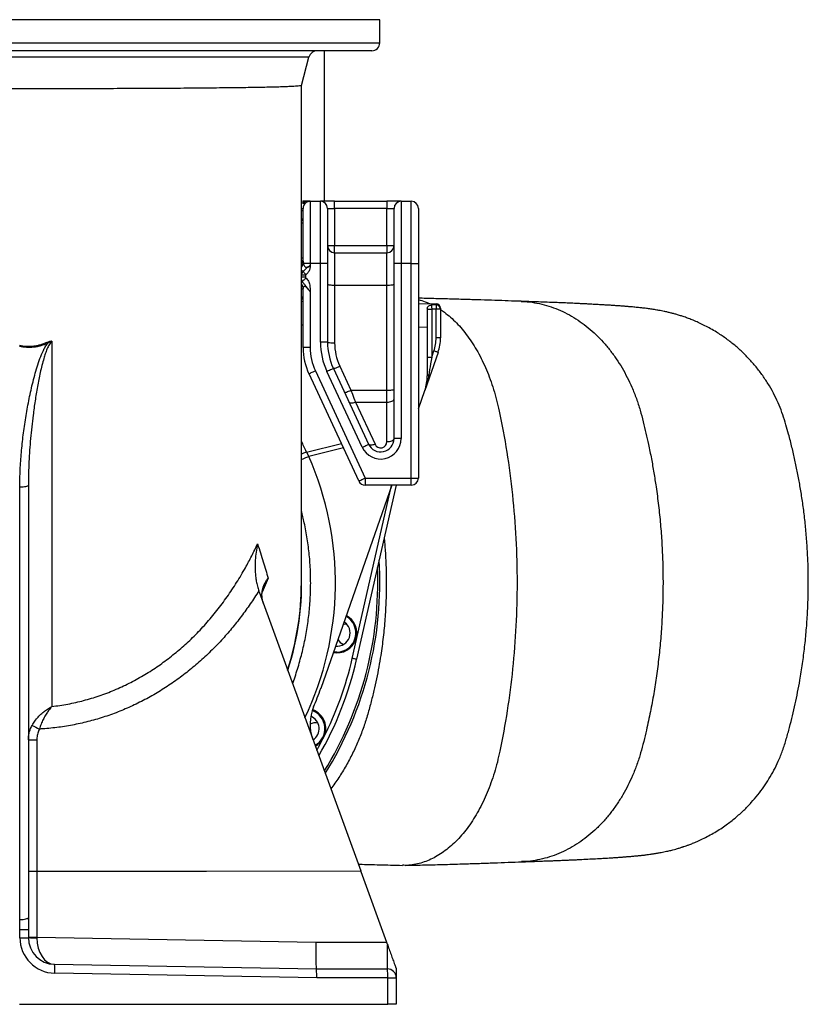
# Model space of a CAD drawing. Header units: millimetres. Extents: x 1284 to 2816, y 625 to 3302.
# Tile 2 of 4: x 1927 to 2816, y 625 to 1735. Entities that reach past the tile are written whole.
import ezdxf

# ---------------------------------------------------------------- set-up
doc = ezdxf.new("R2010")
doc.units = ezdxf.units.MM

msp = doc.modelspace()

# ---------------------------------------------------------------- linework, layer by layer
at = {"color": 1, "linetype": 'Continuous', "lineweight": 25}
for p, q in [((2333, 1734.9), (1520, 1734.9)), ((1520, 1708.9), (2333, 1708.9)), ((2253, 1692.5), (1600, 1692.5)), ((2244.5, 1521.9), (2246.5, 1521.9)), ((2244.5, 1519.8), (2246.5, 1519.8)), ((2246.4, 1451.5), (2244.5, 1452.3)), ((2246.5, 1390.5), (2244.5, 1390.5)), ((2386.5, 1388), (2376.5, 1388.2)), ((2250.2, 1247.5), (2289.6, 1257.3)), ((2291.9, 1252.3), (2252.9, 1242.6)), ((2301.9, 1014.9), (2346.2, 1209.6)), ((2207, 1105.4), (2200.3, 1089.7))]:
    msp.add_line(p, q, dxfattribs=at)
at = {"color": 7, "linetype": 'Continuous', "lineweight": 25}
for p, q in [((2333, 1708.9), (2333, 1734.9)), ((2324, 1699.9), (1529, 1699.9)), ((2270.5, 1530.2), (2270.5, 1699.9)), ((2244.5, 1660.7), (2253, 1692.5)), ((2244.5, 1099.9), (2244.5, 1660.7)), ((2244.5, 1530.8), (2248, 1529.9)), ((2254.5, 1530.2), (2246.5, 1530.2)), ((2246.5, 1462.8), (2246.5, 1522.1)), ((2254.5, 1530.2), (2254.5, 1460.2)), ((2254.5, 1530.2), (2266, 1530.2)), ((2266, 1460.2), (2266, 1530.2)), ((2282, 1530.2), (2266, 1530.2)), ((2274, 1522.2), (2274, 1460.2)), ((2274, 1522.2), (2282, 1522.2)), ((2282, 1522.2), (2282, 1530.2)), ((2282, 1530.2), (2341, 1530.2)), ((2282, 1522.2), (2282, 1480.2)), ((2341, 1522.2), (2282, 1522.2)), ((2341, 1530.2), (2341, 1522.2)), ((2357, 1530.2), (2341, 1530.2)), ((2341, 1522.2), (2349, 1522.2)), ((2341, 1480.2), (2341, 1522.2)), ((2349, 1460.2), (2349, 1522.2)), ((2357, 1530.2), (2357, 1460.2)), ((2357, 1530.2), (2368.5, 1530.2)), ((2368.5, 1460.2), (2368.5, 1530.2)), ((2376.5, 1522.2), (2376.5, 1460.2)), ((2274, 1480.2), (2282, 1480.2)), ((2282, 1472.2), (2282, 1480.2)), ((2282, 1480.2), (2341, 1480.2)), ((2341, 1480.2), (2341, 1472.2)), ((2341, 1480.2), (2349, 1480.2)), ((2282, 1472.2), (2282, 1435.7)), ((2282, 1472.2), (2341, 1472.2)), ((2341, 1435.7), (2341, 1472.2)), ((2246.5, 1462.8), (2246.8, 1460.2)), ((2254.5, 1460.2), (2246.8, 1460.2)), ((2254.5, 1460.2), (2254.5, 1457.8)), ((2266, 1460.2), (2254.5, 1460.2)), ((2266, 1371.3), (2266, 1460.2)), ((2274, 1460.2), (2266, 1460.2)), ((2274, 1460.2), (2274, 1371.3)), ((2349, 1262.6), (2349, 1460.2)), ((2357, 1460.2), (2349, 1460.2)), ((2357, 1460.2), (2357, 1262.6)), ((2368.5, 1460.2), (2357, 1460.2)), ((2368.5, 1460.2), (2376.5, 1460.2)), ((2368.5, 1218.2), (2368.5, 1460.2)), ((2376.5, 1460.2), (2376.5, 1218.2)), ((2249.2, 1446.7), (2244.5, 1446.7)), ((2249.2, 1444.6), (2244.5, 1444.6)), ((2249.2, 1446.7), (2249.2, 1444.6)), ((2282, 1435.7), (2282, 1370.6)), ((2282, 1435.7), (2341, 1435.7)), ((2341, 1317.3), (2341, 1435.7)), ((2246.5, 1365.2), (2246.5, 1431.9)), ((2254.5, 1428.1), (2254.5, 1365.2)), ((2244.5, 1417.4), (2246.5, 1417.3)), ((2376.5, 1415.1), (2396.6, 1414.7)), ((2401.5, 1409.7), (2401.5, 1408.6)), ((2386.5, 1409.4), (2386.5, 1388)), ((2386.5, 1408.7), (2391.5, 1408.7)), ((2391.5, 1408.7), (2391.5, 1354.4)), ((2396.5, 1376.3), (2396.5, 1408.6)), ((2401.5, 1408.6), (2396.5, 1408.6)), ((2401.5, 1408.6), (2401.5, 1376.3)), ((2386.5, 1388), (2386.5, 1333.4)), ((1963.1, 1372.5), (1963.1, 960.6)), ((2274, 1371.3), (2266, 1371.3)), ((2401.5, 1376.3), (2396.5, 1376.3)), ((2254.5, 1365.2), (2246.5, 1365.2)), ((2398.7, 1359.8), (2383.7, 1316.9)), ((2386.5, 1354.4), (2391.5, 1354.4)), ((2391.5, 1354.4), (2394, 1361.4)), ((2287.8, 1344.4), (2300.4, 1317.3)), ((2309.3, 1214.9), (2253.1, 1335.6)), ((2260.3, 1339), (2316.6, 1218.2)), ((2313.2, 1252.8), (2273.3, 1338.3)), ((2280.6, 1341.7), (2320.4, 1256.2)), ((2300.4, 1317.3), (2341, 1317.3)), ((2341, 1303.9), (2341, 1317.3)), ((2376.5, 1296.3), (2383.7, 1316.9)), ((2305.4, 1303.9), (2327.7, 1256.2)), ((2305.4, 1303.9), (2341, 1303.9)), ((2341, 1259.2), (2341, 1303.9)), ((2357, 1262.6), (2349, 1262.6)), ((2250.2, 1247.5), (2252.9, 1242.6)), ((1936.5, 1210.3), (1936.5, 722.7)), ((2346.4, 1210.2), (2266.3, 981.1)), ((2351.5, 1210.2), (2306.8, 1013.8)), ((2316.6, 1218.2), (2316.6, 1210.2)), ((2316.6, 1218.2), (2368.5, 1218.2)), ((2368.5, 1210.2), (2316.6, 1210.2)), ((2368.5, 1210.2), (2368.5, 1218.2)), ((2368.5, 1218.2), (2376.5, 1218.2)), ((1926.9, 720.4), (1926.9, 1208.1)), ((2196.9, 1089.8), (2196.5, 1090.9)), ((2196.9, 1089.8), (2311.4, 775.2)), ((1936.5, 774.9), (1946.2, 774.9)), ((1946.2, 774.9), (1946.2, 774.9)), ((1946.2, 774.9), (1946.2, 700.4)), ((2311.6, 774.6), (1946.2, 774.9)), ((2311.4, 775.2), (2311.6, 774.6)), ((2311.6, 774.6), (2340.6, 694.9)), ((1936.5, 722.7), (1936.5, 709.2)), ((1926.5, 720.4), (1926.9, 720.4)), ((1926.9, 709.2), (1926.5, 709.2)), ((1926.9, 709.2), (1936.5, 709.2)), ((1926.9, 700), (1926.9, 709.2)), ((1926.9, 700), (1936.5, 700)), ((1936.5, 709.2), (1936.5, 700)), ((1936.5, 700.4), (1946.2, 700.4)), ((1946.2, 700.4), (2260.7, 694.9)), ((2260.7, 694.9), (2340.6, 694.9)), ((1966, 670.1), (2261.5, 664.9)), ((2261.8, 654.9), (1966.2, 660.1)), ((2261.5, 664.9), (2341.5, 664.9)), ((2351.5, 664.9), (2351.5, 654.9)), ((2341.9, 654.9), (2261.8, 654.9)), ((2341.9, 624.9), (2341.9, 654.9)), ((2341.9, 654.9), (2351.5, 654.9)), ((2351.5, 654.9), (2351.5, 624.9)), ((1926.5, 624.9), (2341.9, 624.9)), ((2351.5, 624.9), (2341.9, 624.9))]:
    msp.add_line(p, q, dxfattribs=at)
at = {"color": 1, "linetype": 'Continuous', "lineweight": 25, "flags": 128}
for points in [[(2246.5, 1505.5), (2246.3, 1505.5), (2245.8, 1505.6), (2244.8, 1505.8), (2244.5, 1505.8)], [(2244.5, 1466.6), (2244.8, 1466.5), (2245.8, 1466.4), (2246.3, 1466.2), (2246.5, 1466.2)], [(2246.5, 1431.1), (2246.3, 1431.1), (2245.8, 1431.2), (2244.8, 1431.4), (2244.5, 1431.5)], [(2250.2, 1247.5), (2247, 1246.1), (2244.5, 1245.1)], [(2244.5, 1238.9), (2246.6, 1239.8), (2249.7, 1241.2), (2252.9, 1242.6)], [(2261.9, 911.2), (2263.9, 914.8), (2269.5, 925.5)]]:
    msp.add_lwpolyline(points, dxfattribs=at)
at = {"color": 7, "linetype": 'Continuous', "lineweight": 25, "flags": 128}
for points in [[(2249.6, 1443.9), (2249, 1443.2), (2248.3, 1442.5), (2247.7, 1441.9), (2247.2, 1441.2), (2246.6, 1440.7), (2246.2, 1440.1), (2245.8, 1439.7), (2245.4, 1439.3)], [(2249.5, 1447.3), (2249.1, 1447.9), (2248.7, 1448.5), (2248.2, 1449), (2247.8, 1449.6), (2247.4, 1450.1), (2247, 1450.6), (2246.7, 1451.1), (2246.4, 1451.5)], [(2274, 1436.4), (2274.2, 1436.3), (2274.6, 1436.2), (2275.4, 1436), (2276.3, 1435.9), (2277.6, 1435.9), (2278.9, 1435.8), (2280.4, 1435.7), (2282, 1435.7)], [(2341, 1435.7), (2342.6, 1435.7), (2344.1, 1435.8), (2345.4, 1435.9), (2346.7, 1435.9), (2347.7, 1436), (2348.4, 1436.2), (2348.8, 1436.3), (2349, 1436.4)], [(2396.6, 1413.4), (2396.6, 1413.1), (2396.6, 1412.7), (2396.6, 1412.2), (2396.6, 1411.6), (2396.5, 1410.9), (2396.5, 1410.2), (2396.5, 1409.4), (2396.5, 1408.6)], [(2274, 1371.3), (2274.2, 1371.1), (2274.6, 1371), (2275.4, 1370.9), (2276.3, 1370.8), (2277.6, 1370.7), (2278.9, 1370.6), (2280.4, 1370.6), (2282, 1370.6)], [(2391.5, 1354.4), (2390.9, 1350.7), (2390.3, 1347.1), (2389.7, 1343.7), (2389.2, 1340.4), (2388.7, 1337.3), (2388.2, 1334.5)], [(2398.7, 1359.8), (2398.6, 1359.8), (2398.3, 1359.9), (2397.9, 1360.1), (2397.3, 1360.3), (2396.6, 1360.5), (2395.8, 1360.8), (2394.9, 1361.1), (2394, 1361.4)], [(2280.6, 1341.7), (2280.7, 1341.6), (2281.2, 1341.7), (2281.9, 1341.9), (2282.8, 1342.2), (2283.9, 1342.6), (2285.1, 1343.2), (2286.4, 1343.7), (2287.8, 1344.4)], [(2260.3, 1339), (2258.9, 1338.3), (2257.5, 1337.7), (2256.3, 1337.1), (2255.2, 1336.6), (2254.3, 1336.1), (2253.6, 1335.8), (2253.2, 1335.6), (2253.1, 1335.6)], [(2280.6, 1341.7), (2280.4, 1341.6), (2280, 1341.4), (2279.3, 1341.1), (2278.4, 1340.7), (2277.3, 1340.2), (2276.1, 1339.6), (2274.7, 1339), (2273.3, 1338.3)], [(2386.5, 1333.4), (2386.5, 1333.5), (2386.6, 1333.7), (2386.8, 1333.9), (2387, 1334), (2387.2, 1334.2), (2387.5, 1334.3), (2387.9, 1334.4), (2388.2, 1334.5)], [(2293.2, 1314.6), (2293.4, 1314.5), (2293.8, 1314.6), (2294.5, 1314.8), (2295.4, 1315.1), (2296.5, 1315.6), (2297.7, 1316.1), (2299.1, 1316.6), (2300.4, 1317.3)], [(2300.4, 1317.3), (2302.2, 1312.7), (2303.8, 1308.2), (2305.4, 1303.9)], [(2341, 1317.3), (2342.6, 1317.3), (2344.1, 1317.3), (2345.4, 1317.4), (2346.7, 1317.5), (2347.7, 1317.6), (2348.4, 1317.7), (2348.8, 1317.8), (2349, 1318)], [(2298.2, 1303.9), (2298.5, 1303.4), (2299.1, 1303.1), (2299.8, 1302.9), (2300.7, 1302.8), (2301.8, 1302.9), (2302.9, 1303.1), (2304.2, 1303.4), (2305.4, 1303.9)], [(2341, 1303.9), (2342.6, 1303.9), (2344.1, 1304.1), (2345.4, 1304.4), (2346.7, 1304.8), (2347.7, 1305.4), (2348.4, 1305.9), (2348.8, 1306.6), (2349, 1307.2)], [(2313.2, 1252.8), (2314.6, 1253.5), (2315.9, 1254.1), (2317.2, 1254.7), (2318.3, 1255.2), (2319.2, 1255.7), (2319.9, 1256), (2320.3, 1256.2), (2320.4, 1256.2)], [(2327.7, 1256.2), (2326.4, 1255.8), (2325.1, 1255.5), (2324, 1255.3), (2322.9, 1255.2), (2322, 1255.3), (2321.3, 1255.5), (2320.7, 1255.8), (2320.4, 1256.2)], [(2341, 1259.2), (2342.6, 1259.2), (2344.1, 1259.4), (2345.4, 1259.8), (2346.7, 1260.2), (2347.7, 1260.7), (2348.4, 1261.3), (2348.8, 1261.9), (2349, 1262.6)], [(1926.9, 1208.1), (1928.8, 1208.1), (1930.6, 1208.3), (1932.2, 1208.5), (1933.7, 1208.8), (1934.9, 1209.1), (1935.8, 1209.5), (1936.3, 1209.9), (1936.5, 1210.3)], [(2309.3, 1214.9), (2309.5, 1214.9), (2309.9, 1215.1), (2310.6, 1215.4), (2311.5, 1215.9), (2312.6, 1216.4), (2313.8, 1217), (2315.2, 1217.6), (2316.6, 1218.2)], [(2284.5, 1022), (2281.8, 1022.2), (2280.8, 1022.4)], [(2306.8, 1013.8), (2306.7, 1013.8), (2306.4, 1013.8), (2306, 1013.9), (2305.4, 1014.1), (2304.6, 1014.2), (2303.8, 1014.4), (2302.9, 1014.6), (2301.9, 1014.9)], [(1936.5, 922.9), (1936.7, 922.9), (1937.2, 922.9), (1938.1, 922.9), (1939.3, 922.9), (1940.7, 922.9), (1942.4, 922.9), (1944.2, 922.9), (1946.1, 922.9)], [(1946.1, 922.9), (1946.1, 902.9), (1946.1, 822.9), (1946.2, 774.9)], [(1936.5, 774.9), (1936.7, 774.9), (1937.2, 774.9), (1938.1, 774.9), (1939.3, 774.9), (1940.8, 774.9), (1942.4, 774.9), (1944.3, 774.9), (1946.2, 774.9)], [(1946.2, 774.9), (2037.5, 775), (2137.5, 775.1), (2311.4, 775.2)], [(1926.9, 720.4), (1928.8, 720.5), (1930.6, 720.6), (1932.2, 720.8), (1933.7, 721.1), (1934.9, 721.5), (1935.8, 721.8), (1936.3, 722.3), (1936.5, 722.7)], [(2340.6, 694.9), (2341, 693.7), (2341.4, 692.6), (2341.9, 691.4)]]:
    msp.add_lwpolyline(points, dxfattribs=at)
at = {"color": 7, "linetype": 'Continuous', "lineweight": 25}
for centre, radius, start, end in [((2262.7, 1689.9), 10, 90, 165), ((2324, 1708.9), 9, 270, 0), ((2247.5, 1531.8), 3.87, 242.8082, 302.4053), ((2250, 1537.6), 8, 255.3791, 286.3312), ((2254.5, 1522.2), 8, 90, 128.2171), ((2266, 1522.2), 8, 0, 90), ((2357, 1522.2), 8, 90, 180), ((2368.5, 1522.2), 8, 0, 90), ((2238.5, 1505.5), 8, 0, 41.4096), ((2282, 1480.2), 8, 180, 270), ((2341, 1480.2), 8, 270, 0), ((2238.5, 1466.2), 8, 318.5904, 0), ((2238.5, 1431.1), 8, 0, 41.4096), ((2396.5, 1409.7), 5, 0, 89), ((2396.6, 1408.5), 4.89, 1.3113, 90.2453), ((1830.9, 1310.3), 140.6, 25.1322, 25.7279), ((2344, 1371.3), 78, 180, 205), ((2344, 1371.3), 70, 180, 205), ((2344, 1370.6), 62, 180, 205), ((2351.5, 1376.3), 45, 340.7342, 0), ((2351.5, 1376.3), 50, 340.7342, 0), ((2316.5, 1365.2), 70, 180, 205), ((2316.5, 1365.2), 62, 180, 205), ((2336.5, 1333.4), 50, 340.7342, 0), ((2334, 1262.6), 23, 205, 0), ((2334, 1262.6), 15, 205, 0), ((2334, 1259.2), 7, 205, 0), ((2316.6, 1218.2), 8, 205, 270), ((2368.5, 1218.2), 8, 270, 0), ((1926.5, 1100.2), 406.5, 328.0362, 3.5666), ((1926.5, 1100.2), 404.2, 328.2938, 2.4083), ((1926.5, 1099.9), 318, 342.0009, 0), ((2284.5, 1043.5), 22.5, 259.4788, 61.9896), ((2284.5, 1043.5), 15, 263.9162, 57.5522), ((2284.5, 1043.5), 21.5, 270, 61.5794), ((2296.4, 1041.7), 12, 93.6356, 115.0758), ((2296.4, 1041.7), 12, 206.3926, 248.3644), ((1926.5, 1100.2), 390, 329.9581, 347.186), ((1926.5, 1100.2), 385, 333, 347.186), ((1926.5, 1099.9), 360, 337.1509, 340.7342), ((2304.3, 940.7), 50, 157.1509, 200), ((2249.5, 935.7), 21.5, 298.6789, 70.3845), ((2249.5, 935.7), 22.5, 333, 70.442), ((2249.5, 935.7), 15, 302.491, 67.9355), ((2047, 1139.6), 226.7, 242.0236, 244.3479), ((2260.2, 930.2), 12, 75.6356, 119.1995), ((2249.5, 935.7), 22.5, 298.2904, 333), ((1966.9, 700), 40, 180, 269), ((1966.5, 700), 30, 180, 269), ((1943.8, 841.4), 141.5, 267.0462, 270.9538), ((1894.4, 663.8), 71.9, 357.0116, 4.9878), ((2270, 657.4), 71.9, 358.011, 5.9868), ((2341.5, 654.9), 10, 0, 90)]:
    msp.add_arc(centre, radius, start, end, dxfattribs=at)
at = {"color": 1, "linetype": 'Continuous', "lineweight": 25}
for centre, radius, start, end in [((2244.7, 1545.7), 23.7, 269.5562, 274.4037), ((2239.8, 1462.9), 6.67, 314.4371, 359.3211), ((2239.4, 1461.6), 7.54, 312.88, 349.5913), ((2238.9, 1431.9), 7.59, 0.1793, 42.5639), ((1926.5, 1099.9), 318.3, 341.9225, 2.6512)]:
    msp.add_arc(centre, radius, start, end, dxfattribs=at)
at = {"color": 7, "linetype": 'Continuous', "lineweight": 25}
for centre, major_axis, ratio, start_param, end_param in [((2250.7, 1446.5), (2.02, 7.74), 0.768128, 1.082675, 1.741829), ((2250.7, 1446.5), (1.46, -0.38), 0.662095, 2.653471, 3.312626), ((2250.7, 1444.4), (-1.46, 0.38), 0.662095, 0.171033, 0.898588), ((1329.4, 1403.3), (3602.3, -62.9), 0.008327, 1.270183, 1.27169), ((2396.5, 1384.7), (0.1, 30), 0.001156, 5.982555, 6.283168), ((1329.4, 1403.3), (3602.2, -62.9), 0.006939, 1.270183, 1.271636), ((1926.5, 709.2), (0, 50), 0.00698, 4.712561, 4.939315), ((1966.5, 700), (0.5, 30), 0.678298, 1.58825, 3.141593), ((1946.5, 700.4), (0.2, 30), 0.01163, 1.57127, 1.588114), ((2261.8, 694.9), (0.3, 30), 0.034897, 1.571101, 3.141288), ((2341.5, 694.9), (0, 30), 0.011633, 3.141593, 4.596207), ((2261.4, 654.9), (0.09, 10), 0.034897, 4.712694, 6.282881)]:
    msp.add_ellipse(centre, major_axis=major_axis, ratio=ratio, start_param=start_param, end_param=end_param, dxfattribs=at)
at = {"color": 1, "linetype": 'Continuous', "lineweight": 25}
for centre, major_axis, ratio, start_param, end_param in [((2250.7, 1444.4), (2.02, 7.74), 0.768128, 2.059532, 2.469385), ((1927.1, 1106.7), (29.3, 351.3), 0.999601, 5.206436, 5.24501), ((1928.8, 1099.9), (354.1, 0), 0.999956, 5.83905, 6.697933)]:
    msp.add_ellipse(centre, major_axis=major_axis, ratio=ratio, start_param=start_param, end_param=end_param, dxfattribs=at)
at = {"color": 7, "linetype": 'Continuous', "lineweight": 25}
for points, knots in [([(2244.5, 1660.7), (2244.5, 1660.7), (2244.6, 1660.6), (2244, 1660.4), (2242.4, 1660.2), (2239.7, 1659.9), (2236.1, 1659.7), (2231.6, 1659.5), (2226, 1659.2), (2219.3, 1659), (2211.8, 1658.8), (2203.5, 1658.6), (2194.4, 1658.5), (2184.4, 1658.3), (2173.4, 1658.1), (2161.6, 1658), (2149.1, 1657.9), (2136, 1657.7), (2122.4, 1657.6), (2108.1, 1657.5), (2093, 1657.4), (2077.3, 1657.3), (2061.2, 1657.2), (2044.9, 1657.2), (2028.3, 1657.1), (2011.3, 1657.1), (1993.9, 1657), (1976, 1657), (1958.2, 1657), (1940.5, 1657), (1922.8, 1657), (1905.1, 1657), (1887.2, 1657), (1869.3, 1657), (1851.7, 1657), (1834.5, 1657.1), (1817.8, 1657.1), (1801.3, 1657.2), (1785, 1657.3), (1769, 1657.4), (1753.9, 1657.4), (1739.8, 1657.5), (1726.5, 1657.6), (1713.8, 1657.8), (1701.4, 1657.9), (1689.5, 1658), (1678.1, 1658.2), (1667.3, 1658.3), (1657.3, 1658.5), (1648.1, 1658.7), (1639.8, 1658.9), (1632.6, 1659.1), (1626.3, 1659.3), (1620.9, 1659.5), (1616.4, 1659.7), (1612.8, 1660), (1610.3, 1660.2), (1608.8, 1660.4), (1608.6, 1660.6), (1608.5, 1660.7)], [0, 0, 0, 0, 0.000854, 0.019113, 0.037356, 0.055076, 0.07281, 0.090529, 0.108765, 0.127016, 0.145251, 0.162954, 0.180671, 0.198374, 0.216592, 0.234825, 0.253043, 0.270729, 0.288428, 0.306113, 0.324313, 0.342528, 0.360728, 0.3784, 0.396085, 0.413757, 0.431943, 0.450143, 0.468329, 0.485993, 0.50367, 0.521334, 0.53951, 0.557702, 0.575879, 0.593541, 0.611216, 0.628878, 0.647052, 0.665242, 0.683416, 0.700087, 0.716759, 0.733615, 0.750472, 0.76816, 0.785861, 0.803548, 0.82175, 0.839966, 0.858168, 0.875855, 0.893556, 0.911243, 0.929444, 0.947659, 0.965859, 0.983562, 1, 1, 1, 1]), ([(2245.7, 1528.4), (2246.2, 1528.6), (2247.1, 1529.1), (2248, 1529.5), (2248.3, 1529.7), (2248.2, 1529.8), (2248, 1529.8), (2248, 1529.9)], [0, 0, 0, 0, 0.318957, 0.512084, 0.707247, 0.911752, 1, 1, 1, 1]), ([(2249.6, 1528.5), (2249, 1528), (2248, 1527.1), (2246.9, 1525), (2246.5, 1523.3), (2246.5, 1522.3), (2246.5, 1522.1)], [0, 0, 0, 0, 0.387143, 0.674828, 0.914721, 1, 1, 1, 1]), ([(2246.4, 1451.5), (2246.9, 1451.8), (2247.9, 1452.4), (2249.4, 1453.8), (2250.8, 1455.3), (2252.8, 1456.5), (2253.9, 1457.4), (2254.5, 1457.8), (2254.5, 1457.8)], [0, 0, 0, 0, 0.168188, 0.336764, 0.596036, 0.794088, 0.998003, 1, 1, 1, 1]), ([(2246.8, 1460.2), (2246.9, 1459.7), (2247.2, 1458.6), (2247.8, 1457.3), (2248.6, 1456.3), (2249.4, 1455.8), (2250.4, 1455.7), (2251.9, 1456.2), (2253.3, 1457.1), (2254.3, 1457.7), (2254.5, 1457.8)], [0, 0, 0, 0, 0.162955, 0.325419, 0.436079, 0.529279, 0.623215, 0.731336, 0.934227, 1, 1, 1, 1]), ([(2254.5, 1457.8), (2254.5, 1457.8), (2254.5, 1457.4), (2254.4, 1456.7), (2254.3, 1455.4), (2254, 1453.7), (2253.3, 1451.8), (2252, 1449.5), (2250.5, 1448.2), (2249.5, 1447.3)], [0, 0, 0, 0, 0.002031, 0.088027, 0.174008, 0.344425, 0.508845, 0.67332, 1, 1, 1, 1]), ([(2249.6, 1443.9), (2250.1, 1443.3), (2251.2, 1442.2), (2252.5, 1440.3), (2253.5, 1438.1), (2254.1, 1435.3), (2254.3, 1432), (2254.4, 1429.4), (2254.5, 1428.1), (2254.5, 1428.1)], [0, 0, 0, 0, 0.136966, 0.273901, 0.410989, 0.548143, 0.772971, 0.998562, 1, 1, 1, 1]), ([(2254.5, 1428.1), (2254.5, 1428.1), (2254.3, 1428.4), (2254, 1428.8), (2253.3, 1429.6), (2252.4, 1430.9), (2251.1, 1432.7), (2249.4, 1434.6), (2247.9, 1437), (2246.3, 1438.5), (2245.4, 1439.3)], [0, 0, 0, 0, 0.0016007, 0.0554065, 0.1091253, 0.2160262, 0.3802972, 0.5484429, 0.7657944, 1, 1, 1, 1]), ([(2254.5, 1428.1), (2253.8, 1429), (2252.5, 1430.6), (2250.9, 1432.7), (2249.6, 1433.9), (2248.7, 1434.3), (2247.9, 1434.4), (2247.1, 1433.8), (2246.6, 1432.8), (2246.5, 1432.1), (2246.5, 1431.9)], [0, 0, 0, 0, 0.205806, 0.410539, 0.50293, 0.574558, 0.646609, 0.735619, 0.904707, 1, 1, 1, 1]), ([(2492.5, 1417.4), (2487.7, 1417.5), (2478.1, 1417.9), (2462.9, 1418.4), (2447.2, 1418.9), (2430.8, 1419.4), (2413.8, 1419.9), (2396.3, 1420.4), (2383.8, 1420.7), (2377.2, 1420.9), (2376.5, 1420.9)], [0, 0, 0, 0, 0.140712, 0.281457, 0.422275, 0.56321, 0.704301, 0.845566, 0.983157, 1, 1, 1, 1]), ([(2376.5, 1419.3), (2379, 1418.6), (2383.3, 1417.5), (2387.4, 1415.6), (2389.1, 1414.8)], [0, 0, 0, 0, 0.594737, 1, 1, 1, 1]), ([(2386.5, 1409.4), (2386.6, 1409.9), (2386.7, 1410.7), (2387.5, 1411.6), (2388.5, 1412.3), (2389.8, 1413), (2390.9, 1413.3), (2391.4, 1413.5), (2391.4, 1413.5)], [0, 0, 0, 0, 0.2314556, 0.4006374, 0.5701278, 0.7841438, 0.9985802, 1, 1, 1, 1]), ([(2391.4, 1413.5), (2391.4, 1413.3), (2391.4, 1413), (2391.4, 1411.9), (2391.5, 1410.4), (2391.5, 1409.3), (2391.5, 1408.7)], [0, 0, 0, 0, 0.20424, 0.469434, 0.734709, 1, 1, 1, 1]), ([(2492.9, 785.5), (2495.8, 785.6), (2501.5, 785.8), (2509.3, 786.1), (2516.4, 786.4), (2522.6, 786.6), (2528, 786.8), (2532.7, 787), (2536.6, 787.2), (2540, 787.3), (2543.4, 787.4), (2547.1, 787.6), (2551.5, 787.8), (2556.1, 788), (2562.4, 788.3), (2570, 788.7), (2576.8, 789.1), (2581.6, 789.3), (2584.8, 789.5), (2588.2, 789.7), (2591.2, 789.9), (2593.8, 790.1), (2595.9, 790.2), (2598, 790.3), (2600.3, 790.5), (2602.5, 790.6), (2604.7, 790.8), (2606.7, 790.9), (2608.3, 791.1), (2609.7, 791.2), (2610.9, 791.3), (2612.2, 791.4), (2613.6, 791.5), (2615.4, 791.6), (2617.4, 791.8), (2619.6, 792), (2621.6, 792.2), (2623.3, 792.4), (2624.9, 792.5), (2626.4, 792.7), (2627.9, 792.8), (2629.6, 793), (2631.5, 793.2), (2633.6, 793.5), (2636.1, 793.8), (2638.6, 794.2), (2640.8, 794.5), (2642.5, 794.7), (2644, 795), (2645.2, 795.2), (2646.4, 795.4), (2648.2, 795.7), (2650.6, 796.1), (2653.5, 796.7), (2656.4, 797.3), (2658.9, 797.9), (2661.3, 798.5), (2663.9, 799.1), (2667.1, 800), (2670.1, 800.9), (2672.5, 801.6), (2674, 802.1), (2675.1, 802.5), (2676.6, 803), (2678.7, 803.7), (2682, 804.9), (2686.2, 806.5), (2691.4, 808.7), (2697.5, 811.5), (2704.1, 814.8), (2710.9, 818.7), (2717.6, 822.8), (2725.4, 828.2), (2734.2, 835), (2743.6, 843.4), (2752, 852.1), (2759.5, 860.9), (2766.2, 869.9), (2772.2, 879.1), (2777.7, 888.7), (2782.9, 899.4), (2787.7, 911.1), (2791.7, 924), (2795.3, 937.1), (2798.6, 950.2), (2801.7, 963.5), (2804.4, 976.8), (2807.3, 992), (2810, 1008.9), (2812.4, 1027.8), (2814.3, 1046.8), (2815.6, 1066.2), (2816.3, 1085.6), (2816.5, 1105), (2816.1, 1123.9), (2815.1, 1142.4), (2813.7, 1160.3), (2811.8, 1177.5), (2809.6, 1193.7), (2807.1, 1209.2), (2804.4, 1223.9), (2801.4, 1238.4), (2798, 1252.9), (2794.6, 1266.2), (2791.1, 1278.4), (2787.8, 1289.5), (2783.5, 1300.5), (2778.5, 1311.4), (2772.6, 1322.1), (2765.9, 1332.4), (2758.6, 1342.4), (2750.5, 1351.7), (2741.9, 1360.5), (2732.7, 1368.6), (2723, 1376), (2714.1, 1381.9), (2706.3, 1386.5), (2699.9, 1389.9), (2693.9, 1392.9), (2688.1, 1395.4), (2682.7, 1397.6), (2677.7, 1399.4), (2673.2, 1400.9), (2669, 1402.2), (2665.1, 1403.3), (2661.3, 1404.3), (2657.5, 1405.2), (2653.9, 1406), (2650.6, 1406.7), (2647.9, 1407.2), (2645.3, 1407.6), (2642.7, 1408.1), (2640.1, 1408.5), (2637.5, 1408.8), (2634.9, 1409.2), (2632.4, 1409.5), (2629.9, 1409.8), (2627.4, 1410.1), (2624.9, 1410.4), (2622.2, 1410.6), (2619.5, 1410.9), (2616.7, 1411.1), (2614.3, 1411.3), (2612.2, 1411.5), (2610.5, 1411.6), (2608.8, 1411.8), (2607.1, 1411.9), (2605.1, 1412.1), (2602.9, 1412.2), (2600.6, 1412.4), (2598.2, 1412.5), (2595.7, 1412.7), (2593.2, 1412.9), (2590.8, 1413), (2588.4, 1413.2), (2586, 1413.3), (2583.4, 1413.5), (2580.8, 1413.6), (2578.1, 1413.8), (2575.3, 1413.9), (2572.1, 1414.1), (2568.5, 1414.3), (2564.3, 1414.5), (2559.4, 1414.7), (2553.9, 1415), (2547.6, 1415.3), (2540.6, 1415.6), (2532.8, 1415.9), (2524.1, 1416.2), (2514.4, 1416.6), (2503.8, 1417), (2496.2, 1417.2), (2492.3, 1417.4)], [0, 0, 0, 0, 0.009953, 0.019114, 0.027481, 0.035053, 0.041831, 0.047715, 0.052833, 0.057184, 0.06077, 0.066395, 0.0724, 0.078803, 0.085603, 0.09932, 0.112472, 0.117484, 0.122503, 0.128098, 0.134368, 0.137883, 0.14158, 0.145458, 0.149517, 0.153757, 0.158098, 0.162013, 0.165145, 0.167842, 0.170129, 0.172547, 0.175307, 0.178412, 0.183091, 0.187659, 0.191743, 0.195343, 0.19848, 0.201538, 0.204659, 0.207843, 0.211648, 0.21585, 0.220473, 0.225586, 0.228902, 0.231791, 0.234219, 0.236184, 0.237687, 0.240172, 0.243397, 0.247316, 0.250927, 0.253885, 0.25593, 0.258363, 0.261294, 0.264728, 0.26643, 0.267757, 0.26871, 0.269438, 0.271213, 0.273461, 0.276619, 0.280411, 0.284837, 0.289895, 0.295218, 0.300419, 0.305499, 0.314096, 0.322325, 0.330194, 0.337713, 0.344898, 0.351896, 0.359052, 0.366373, 0.374931, 0.383679, 0.392462, 0.401217, 0.409987, 0.41881, 0.42763, 0.43989, 0.45214, 0.464477, 0.477002, 0.489825, 0.502159, 0.514521, 0.526561, 0.538106, 0.54924, 0.560028, 0.569933, 0.579621, 0.589129, 0.598622, 0.608469, 0.615742, 0.623249, 0.630886, 0.638644, 0.646523, 0.654508, 0.662503, 0.670493, 0.678474, 0.686444, 0.694401, 0.702332, 0.707411, 0.712213, 0.716746, 0.721015, 0.725036, 0.728865, 0.732566, 0.736153, 0.739631, 0.743107, 0.747048, 0.751533, 0.755275, 0.758843, 0.762562, 0.766678, 0.771192, 0.775757, 0.779914, 0.784985, 0.789814, 0.794681, 0.7999, 0.805517, 0.811215, 0.816882, 0.822335, 0.826094, 0.829365, 0.832352, 0.83594, 0.839606, 0.843797, 0.848446, 0.852905, 0.857004, 0.861831, 0.866043, 0.869926, 0.874124, 0.878362, 0.88264, 0.886959, 0.891394, 0.896253, 0.901873, 0.908254, 0.915396, 0.923301, 0.931969, 0.9414, 0.951596, 0.962555, 0.974276, 0.986759, 1, 1, 1, 1]), ([(2492.5, 1417.2), (2493.9, 1417.2), (2498.9, 1417.2), (2507.6, 1416), (2518.4, 1413.7), (2529, 1410.3), (2539.3, 1406), (2549.4, 1400.8), (2559, 1394.6), (2568.2, 1387.7), (2577, 1379.9), (2585.2, 1371.4), (2592.8, 1362.3), (2599.9, 1352.6), (2606.4, 1342.4), (2612.2, 1331.7), (2617.6, 1320.2), (2622.5, 1307.9), (2626.8, 1294.8), (2630.1, 1281.7), (2633.3, 1268.8), (2636.4, 1255), (2639.4, 1240.1), (2642.2, 1224.2), (2645, 1206.6), (2647.5, 1187.3), (2649.7, 1166.1), (2651.3, 1144.9), (2652.2, 1123.4), (2652.6, 1101.8), (2652.3, 1080.1), (2651.4, 1058.6), (2650, 1037.4), (2647.9, 1016.2), (2645.2, 995.5), (2642.1, 975), (2638.3, 954.6), (2634.4, 936.6), (2630.7, 921.1), (2627.4, 908.1), (2623.2, 895.3), (2618.4, 883.1), (2613, 871.6), (2607.2, 860.9), (2600.7, 850.6), (2593.7, 840.9), (2586, 831.7), (2577.8, 823.2), (2569, 815.4), (2559.8, 808.4), (2550.1, 802.2), (2540.1, 797), (2529.7, 792.6), (2519.1, 789.3), (2508.3, 787), (2499.5, 785.8), (2494.4, 785.7), (2492.9, 785.7)], [0, 0, 0, 0, 0.006236, 0.022925, 0.039569, 0.056156, 0.072674, 0.089114, 0.105463, 0.121713, 0.137856, 0.15388, 0.16978, 0.185548, 0.201177, 0.216662, 0.231999, 0.24899, 0.265786, 0.28231, 0.298313, 0.313864, 0.333689, 0.353038, 0.372035, 0.39756, 0.422855, 0.448131, 0.473597, 0.499479, 0.525422, 0.550902, 0.576159, 0.601414, 0.626892, 0.651084, 0.675915, 0.701679, 0.717456, 0.733751, 0.750291, 0.767021, 0.782393, 0.797914, 0.813578, 0.829382, 0.845315, 0.861373, 0.877548, 0.89383, 0.91021, 0.926679, 0.943226, 0.959839, 0.976509, 0.993221, 1, 1, 1, 1]), ([(2401.5, 1408), (2403, 1407), (2406.8, 1404.5), (2412.9, 1399.5), (2419.6, 1393.2), (2426, 1386.1), (2432.1, 1378.2), (2438, 1369.7), (2443.5, 1360.5), (2448.6, 1350.7), (2453.3, 1340.3), (2457.6, 1329.4), (2461.4, 1318), (2464.9, 1306.1), (2466.7, 1297.8), (2467.7, 1293.7)], [0, 0, 0, 0, 0.0486192, 0.1271445, 0.2057179, 0.2843645, 0.3631126, 0.4419869, 0.5210141, 0.6002242, 0.6796427, 0.7592985, 0.8392244, 0.9194478, 1, 1, 1, 1]), ([(1926.5, 1367.9), (1929, 1367.5), (1934.1, 1366.5), (1940.6, 1366.7), (1945.9, 1367.5), (1949.8, 1368.4), (1953.8, 1369.7), (1956.3, 1370.8), (1957.6, 1371.3)], [0, 0, 0, 0, 0.239551, 0.486122, 0.612694, 0.739276, 0.86963, 1, 1, 1, 1]), ([(1958.2, 1370), (1955.6, 1369), (1951.8, 1367.4), (1946.4, 1366.2), (1941, 1365.4), (1934.3, 1365.1), (1929.1, 1366), (1926.5, 1366.5)], [0, 0, 0, 0, 0.252888, 0.382822, 0.512747, 0.752991, 1, 1, 1, 1]), ([(1926.9, 1208.1), (1926.9, 1214.6), (1927.1, 1227.6), (1928.5, 1247.1), (1930.6, 1266.6), (1933.4, 1286.1), (1936.8, 1305.3), (1940.3, 1321.3), (1943.6, 1334), (1946.3, 1343.6), (1949.5, 1353), (1952.6, 1360.5), (1955.5, 1366.2), (1957.3, 1368.7), (1958.2, 1370)], [0, 0, 0, 0, 0.117576, 0.235161, 0.353481, 0.471803, 0.589351, 0.706888, 0.76644, 0.826068, 0.885576, 0.944965, 0.972365, 1, 1, 1, 1]), ([(1963.1, 1372.5), (1962.4, 1371.9), (1961.2, 1370.7), (1959.4, 1367.7), (1957.4, 1363.6), (1955.5, 1358.4), (1952.9, 1349.6), (1949.7, 1337.2), (1946.6, 1321.2), (1944, 1305.1), (1941.4, 1285.6), (1938.8, 1262.7), (1936.9, 1236.5), (1936.6, 1219.1), (1936.5, 1210.3)], [0, 0, 0, 0, 0.014969, 0.030081, 0.063035, 0.096128, 0.129225, 0.227428, 0.325731, 0.424126, 0.522455, 0.681633, 0.840861, 1, 1, 1, 1]), ([(1957.6, 1371.3), (1958.6, 1371.7), (1960.3, 1372.4), (1962.2, 1372.6), (1963, 1372.5), (1963.1, 1372.5)], [0, 0, 0, 0, 0.567535, 0.993942, 1, 1, 1, 1]), ([(1963.1, 1372.5), (1963, 1372.5), (1962.8, 1372.4), (1961.8, 1372.1), (1960.1, 1371.4), (1958.8, 1370.5), (1958.2, 1370)], [0, 0, 0, 0, 0.007459, 0.150215, 0.568136, 1, 1, 1, 1]), ([(2388.2, 1334.5), (2387.7, 1331.5), (2387.1, 1328.5), (2386, 1324.1), (2385.6, 1322.7), (2384.7, 1319.8), (2384.2, 1318.3), (2383.7, 1316.9)], [0, 0, 0, 0, 0.5, 0.5, 0.75, 0.75, 1, 1, 1, 1]), ([(2467.7, 1293.7), (2470.9, 1278.7), (2476.7, 1247.9), (2483, 1199.5), (2486.9, 1149.9), (2487.8, 1116.7), (2487.8, 1084.1), (2487, 1051.6), (2483.2, 1003), (2477.1, 955.5), (2471.5, 925.1), (2468.5, 910.4)], [0.3435188, 0.3435188, 0.3435188, 0.3435188, 0.3658241, 0.3881294, 0.4104346, 0.4327399, 0.4327399, 0.454593, 0.4764462, 0.4982993, 0.5201525, 0.5201525, 0.5201525, 0.5201525]), ([(1963.1, 960.6), (1969.1, 961.4), (1981.1, 963.1), (1998.9, 967.2), (2016.4, 972.5), (2033.5, 978.9), (2050.1, 986.6), (2066.1, 995.3), (2081.4, 1005), (2096.1, 1015.8), (2110.2, 1027.4), (2123.8, 1040), (2136.8, 1053.8), (2149.3, 1068.7), (2160.9, 1084.2), (2171.6, 1100.3), (2180.8, 1115.8), (2188.6, 1130.4), (2192.9, 1139.5), (2195.1, 1144.1)], [0, 0, 0, 0, 0.058861, 0.11794, 0.177104, 0.236203, 0.295082, 0.35374, 0.41257, 0.471476, 0.530341, 0.589027, 0.65151, 0.714138, 0.776837, 0.839508, 0.902028, 0.951013, 1, 1, 1, 1]), ([(2195.1, 1144.1), (2195.1, 1144.1), (2194.4, 1140.9), (2193.3, 1134.9), (2192.3, 1125.7), (2192.1, 1116.7), (2192.6, 1108.7), (2193.6, 1101.9), (2194.8, 1096.3), (2195.9, 1092.7), (2196.5, 1090.9)], [0, 0, 0, 0, 0.000768, 0.190378, 0.360118, 0.53013, 0.699499, 0.799689, 0.900056, 1, 1, 1, 1]), ([(2195.1, 1144.1), (2197.3, 1137), (2199.4, 1130.3), (2203.4, 1117.4), (2205.3, 1111.3), (2207, 1105.4)], [0, 0, 0, 0, 0.5, 0.5, 1, 1, 1, 1]), ([(2202, 1075.7), (2201.5, 1077.1), (2201.1, 1078.5), (2200.5, 1081.2), (2200.3, 1082.5), (2200.1, 1084.5), (2200.1, 1085.2), (2200, 1086.5), (2200, 1087.1), (2200.2, 1089.1), (2200.3, 1090.4), (2201, 1094.1), (2201.8, 1096.5), (2203.4, 1099.9), (2204.1, 1101.1), (2205.1, 1102.7), (2205.5, 1103.3), (2206, 1104.1), (2206.3, 1104.5), (2206.6, 1104.9), (2206.8, 1105.2), (2206.9, 1105.3), (2207, 1105.4)], [0, 0, 0, 0, 0.125, 0.125, 0.25, 0.25, 0.3125, 0.3125, 0.375, 0.375, 0.5, 0.5, 0.75, 0.75, 0.875, 0.875, 0.9375, 0.9375, 0.96875, 0.984375, 0.984375, 1, 1, 1, 1]), ([(2196.5, 1090.9), (2193.3, 1086), (2187, 1076.2), (2176.8, 1062.1), (2165.9, 1048.4), (2154.4, 1035.2), (2142.1, 1022.6), (2129.1, 1010.5), (2115.2, 999), (2100.8, 988.2), (2085.7, 978.3), (2070.1, 969.3), (2054.1, 961.3), (2037.7, 954.3), (2020.8, 948.3), (2003.6, 943.4), (1986.2, 939.5), (1968.5, 936.7), (1956.1, 935.6), (1949.5, 935.2), (1948.9, 935.2)], [0, 0, 0, 0, 0.057344, 0.114786, 0.172252, 0.229674, 0.287, 0.345979, 0.405156, 0.464418, 0.523662, 0.582796, 0.641746, 0.700215, 0.758913, 0.817721, 0.87652, 0.935197, 0.993652, 1, 1, 1, 1]), ([(1940.6, 939.3), (1941.6, 941), (1943.6, 944.3), (1947.4, 948.8), (1951.5, 952.9), (1955.9, 956.3), (1959.4, 958.6), (1961.7, 959.9), (1962.5, 960.3), (1962.8, 960.5), (1963, 960.6), (1963, 960.6), (1963, 960.6), (1963.1, 960.6)], [0, 0, 0, 0, 0.181682, 0.363547, 0.544133, 0.724806, 0.896049, 0.959333, 0.983998, 0.993695, 0.997515, 0.998939, 1, 1, 1, 1]), ([(1963.1, 960.6), (1963, 960.6), (1963, 960.6), (1963, 960.6), (1962.9, 960.5), (1962.7, 960.2), (1962.1, 959.6), (1960.7, 958), (1958.5, 955.1), (1955.8, 950.8), (1953.1, 946), (1950.7, 940.8), (1949.5, 937), (1948.9, 935.2)], [0, 0, 0, 0, 0.00107, 0.002614, 0.00659, 0.016614, 0.041883, 0.105823, 0.273228, 0.454408, 0.635505, 0.817842, 1, 1, 1, 1]), ([(2318.8, 950.1), (2317.3, 945.3), (2314.3, 935.7), (2308.7, 921.5), (2302.3, 907.5), (2295, 893.7), (2286.8, 880.3), (2280.7, 871.9), (2277.7, 867.8)], [0, 0, 0, 0, 0.158037, 0.320134, 0.486123, 0.655756, 0.828689, 1, 1, 1, 1]), ([(1936.5, 922.9), (1936.6, 924.8), (1936.8, 928.8), (1938.2, 934.3), (1939.9, 937.7), (1940.6, 939.3)], [0, 0, 0, 0, 0.339297, 0.688168, 1, 1, 1, 1]), ([(1948.9, 935.2), (1948.2, 933.6), (1946.9, 930.5), (1946.2, 926.3), (1946.1, 923.7), (1946.1, 922.9)], [0, 0, 0, 0, 0.395759, 0.805725, 1, 1, 1, 1]), ([(2468.5, 910.4), (2467.5, 906.3), (2465.7, 898), (2462.3, 886), (2458.5, 874.5), (2454.2, 863.5), (2449.5, 853), (2444.4, 843.1), (2438.9, 833.8), (2433.1, 825.2), (2426.9, 817.3), (2420.5, 810.1), (2413.8, 803.7), (2406.8, 798), (2399.7, 793.1), (2392.3, 789.1), (2384.9, 785.9), (2377.3, 783.5), (2369.6, 782), (2363.3, 781.4), (2359.5, 781.6), (2358.4, 781.6)], [0, 0, 0, 0, 0.055238, 0.110252, 0.165063, 0.21969, 0.274154, 0.328476, 0.382673, 0.436766, 0.490773, 0.54471, 0.598597, 0.652452, 0.706291, 0.760132, 0.813993, 0.867892, 0.921846, 0.975873, 1, 1, 1, 1]), ([(2308.6, 782.8), (2309.2, 782.8), (2313.4, 782.7), (2321.5, 782.5), (2333, 782.2), (2345.4, 781.9), (2354, 781.6), (2358.4, 781.5)], [0, 0, 0, 0, 0.038589, 0.252844, 0.484504, 0.733345, 1, 1, 1, 1]), ([(2361.6, 781.5), (2369.1, 781.7), (2384.3, 782), (2406.7, 782.6), (2427.2, 783.2), (2445.5, 783.8), (2461.9, 784.4), (2478, 785), (2488.3, 785.4), (2493.4, 785.6)], [0, 0, 0, 0, 0.156836, 0.317928, 0.48285, 0.608942, 0.737123, 0.867448, 1, 1, 1, 1]), ([(2341.9, 691.4), (2342.6, 689.4), (2344, 685.4), (2346.2, 679.5), (2347.9, 674.7), (2349.3, 671), (2350.1, 668.8), (2350.7, 667.2), (2351, 666.3), (2351.2, 665.7), (2351.4, 665.2), (2351.5, 664.9), (2351.5, 664.9), (2351.5, 664.9)], [0, 0, 0, 0, 0.205116, 0.411036, 0.616826, 0.721775, 0.816059, 0.848703, 0.881679, 0.905221, 0.928713, 0.966091, 1, 1, 1, 1])]:
    msp.add_open_spline(points, degree=3, knots=knots, dxfattribs=at)
at = {"color": 1, "linetype": 'Continuous', "lineweight": 25}
for points, knots in [([(2244.5, 1527.4), (2244.5, 1527.4), (2244.9, 1527.9), (2245.3, 1528.1), (2245.7, 1528.4)], [0, 0, 0, 0, 0.0442766, 1, 1, 1, 1]), ([(2244.5, 1439.3), (2244.5, 1439.3), (2244.8, 1439.3), (2245.1, 1439.3), (2245.4, 1439.3)], [0, 0, 0, 0, 0.160907, 1, 1, 1, 1]), ([(2244.5, 1419.1), (2244.8, 1419.6), (2245.5, 1421), (2246.3, 1422.8), (2246.4, 1423.7), (2246.5, 1424.2)], [0, 0, 0, 0, 0.216116, 0.608364, 1, 1, 1, 1]), ([(2234.5, 986.4), (2234.7, 986.8), (2237.1, 992.9), (2240.9, 1005), (2245.8, 1022.7), (2249.7, 1040.6), (2252.5, 1058.7), (2254.3, 1076.9), (2255.1, 1095.1), (2254.9, 1113.3), (2253.6, 1131.6), (2251.3, 1149.7), (2248.3, 1166.4), (2245.7, 1176.8), (2244.5, 1181.4)], [0, 0, 0, 0, 0.007516, 0.099433, 0.191639, 0.283994, 0.376348, 0.468554, 0.560471, 0.652342, 0.744502, 0.83681, 0.929118, 1, 1, 1, 1]), ([(2337.9, 1150.6), (2337.9, 1150.3), (2338.5, 1144.7), (2339.3, 1133.7), (2340.1, 1117.5), (2340.4, 1099.5), (2340, 1080.1), (2338.9, 1059.3), (2336.9, 1038.7), (2334.5, 1020.7), (2331.9, 1005.1), (2329.3, 991.8), (2326.3, 978.3), (2322.8, 964.3), (2320.1, 954.9), (2318.8, 950.1)], [0, 0, 0, 0, 0.004141, 0.082845, 0.162462, 0.243845, 0.347693, 0.44951, 0.550784, 0.652935, 0.718277, 0.785018, 0.853707, 0.925044, 1, 1, 1, 1])]:
    msp.add_open_spline(points, degree=3, knots=knots, dxfattribs=at)

doc.saveas('drawing.dxf')
